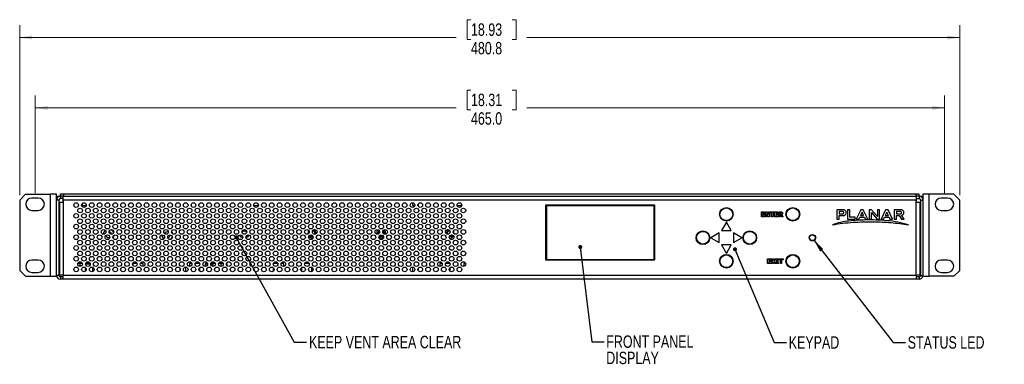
# Model space of a CAD drawing. Header units: millimetres. Extents: x 19 to 844, y 7 to 552.
# Tile 25 of 63: x 238 to 490, y 251 to 339. Entities that reach past the tile are written whole.
import ezdxf

# ---------------------------------------------------------------- set-up
doc = ezdxf.new("R2010")
doc.units = ezdxf.units.MM
doc.styles.add('SLDTEXTSTYLE3', font='TXT', dxfattribs={"width": 0.75})
doc.dimstyles.new('SLDDIMSTYLE0', dxfattribs={"dimtxt": 3.175, "dimasz": 3.175, "dimexe": 0, "dimexo": 0.0625, "dimgap": 0.79375, "dimtad": 0, "dimtih": 1, "dimtoh": 1, "dimdec": 1, "dimlfac": 2, "dimrnd": 1e-09, "dimzin": 4, "dimdsep": 46, "dimtxsty": 'SLDTEXTSTYLE3', "dimsah": 1, "dimcen": 0.09, "dimadec": 0, "dimazin": 1, "dimtfac": 1, "dimtdec": 1, "dimtofl": 0, "dimtmove": 0, "dimatfit": 3, "dimfxl": 1, "dimfrac": 2, "dimtolj": 1, "dimtzin": 12, "dimarcsym": 0})
doc.dimstyles.new('SLDDIMSTYLE1', dxfattribs={"dimtxt": 3.175, "dimasz": 3.175, "dimexe": 0, "dimexo": 0.0625, "dimgap": 0.79375, "dimtad": 0, "dimtih": 1, "dimtoh": 1, "dimdec": 1, "dimlfac": 2, "dimrnd": 1e-09, "dimzin": 12, "dimdsep": 46, "dimtxsty": 'SLDTEXTSTYLE3', "dimsah": 1, "dimcen": 0.09, "dimadec": 0, "dimazin": 3, "dimtfac": 1, "dimtdec": 1, "dimtofl": 0, "dimtmove": 0, "dimatfit": 3, "dimfxl": 1, "dimfrac": 2, "dimtolj": 1, "dimtzin": 12, "dimarcsym": 0})
doc.dimstyles.new('SLDDIMSTYLE2', dxfattribs={"dimtxt": 0.18, "dimasz": 1.016, "dimexe": 0, "dimexo": 0.0625, "dimgap": 0, "dimtad": 0, "dimtih": 1, "dimtoh": 1, "dimdec": 0, "dimrnd": 1e-09, "dimzin": 0, "dimdsep": 46, "dimtxsty": 'Standard', "dimblk1": 'DOT', "dimblk2": 'DOT', "dimsah": 1, "dimcen": 0.09, "dimadec": 0, "dimazin": 0, "dimtfac": 1.016, "dimtdec": 0, "dimtofl": 0, "dimtmove": 0, "dimatfit": 3, "dimldrblk": 'DOT', "dimfxl": 1, "dimfrac": 2, "dimtolj": 1, "dimtzin": 0, "dimarcsym": 0})
doc.dimstyles.new('SLDDIMSTYLE3', dxfattribs={"dimtxt": 0.18, "dimasz": 3.175, "dimexe": 0, "dimexo": 0.0625, "dimgap": 0, "dimtad": 0, "dimtih": 1, "dimtoh": 1, "dimdec": 0, "dimrnd": 1e-09, "dimzin": 0, "dimdsep": 46, "dimtxsty": 'Standard', "dimsah": 1, "dimcen": 0.09, "dimadec": 0, "dimazin": 0, "dimtfac": 3.175, "dimtdec": 0, "dimtofl": 0, "dimtmove": 0, "dimatfit": 3, "dimfxl": 1, "dimfrac": 2, "dimtolj": 1, "dimtzin": 0, "dimarcsym": 0})

# ---------------------------------------------------------------- blocks, each defined once
blk = doc.blocks.new('_D')
at = {"color": 7, "linetype": 'Continuous', "lineweight": 0}
for p, q in [((241.75, 294.77), (241.75, 319.75)), ((353.2, 321.15), (352.23, 321.15)), ((352.23, 321.15), (352.23, 316.11)), ((363.76, 321.15), (364.73, 321.15)), ((364.73, 321.15), (364.73, 316.11)), ((474.25, 294.77), (474.25, 319.75)), ((241.75, 316.58), (349.45, 316.58)), ((352.23, 316.11), (353.2, 316.11)), ((364.73, 316.11), (363.76, 316.11)), ((474.25, 316.58), (367.51, 316.58))]:
    blk.add_line(p, q, dxfattribs=at)
at = {"color": 7, "linetype": 'Continuous', "lineweight": 18}
for points in [[(241.75, 316.58), (244.92, 316.07), (244.92, 317.09)], [(474.25, 316.58), (471.07, 317.09), (471.07, 316.07)]]:
    blk.add_solid(points, dxfattribs=at)
at = {"color": 7, "linetype": 'Continuous', "lineweight": 18, "char_height": 3.175, "attachment_point": 1, "style": 'SLDTEXTSTYLE3'}
for s, insert in [('18.31', (353.2, 320.2)), ('465.0', (353.2, 315.45))]:
    blk.add_mtext(s, dxfattribs=dict(at, insert=insert))
blk = doc.blocks.new('_D_1')
at = {"color": 7, "linetype": 'Continuous', "lineweight": 0}
for p, q in [((237.81, 294.25), (237.81, 337.75)), ((353.2, 339.15), (352.23, 339.15)), ((352.23, 339.15), (352.23, 334.11)), ((363.76, 339.15), (364.72, 339.15)), ((364.72, 339.15), (364.72, 334.11)), ((478.19, 294.25), (478.19, 337.75)), ((237.81, 334.58), (349.45, 334.58)), ((352.23, 334.11), (353.2, 334.11)), ((364.72, 334.11), (363.76, 334.11)), ((478.19, 334.58), (367.51, 334.58))]:
    blk.add_line(p, q, dxfattribs=at)
at = {"color": 7, "linetype": 'Continuous', "lineweight": 18}
for points in [[(237.81, 334.58), (240.98, 334.07), (240.98, 335.09)], [(478.19, 334.58), (475.01, 335.09), (475.01, 334.07)]]:
    blk.add_solid(points, dxfattribs=at)
at = {"color": 7, "linetype": 'Continuous', "lineweight": 18, "char_height": 3.175, "attachment_point": 1, "style": 'SLDTEXTSTYLE3'}
for s, insert in [('18.93', (353.2, 338.2)), ('480.8', (353.2, 333.45))]:
    blk.add_mtext(s, dxfattribs=dict(at, insert=insert))
blk = doc.blocks.new('_Dot')
at = {"color": 0, "linetype": 'ByBlock', "lineweight": -2}
blk.add_line((-0.5, 0), (-1, 0), dxfattribs=at)
at = {"color": 0, "linetype": 'ByBlock', "const_width": 0.5}
blk.add_lwpolyline([(-0.25, 0, 1), (0.25, 0, 1)], format="xyb", close=True, dxfattribs=at)
blk = doc.blocks.new('SW_NOTE_0_7')
at = {"color": 0, "linetype": 'Continuous', "lineweight": 0, "char_height": 3.175, "attachment_point": 1, "style": 'SLDTEXTSTYLE3'}
for s, insert in [('FRONT PANEL', (0.54, 1.61)), ('DISPLAY', (0.54, -2.56))]:
    blk.add_mtext(s, dxfattribs=dict(at, insert=insert))

msp = doc.modelspace()

# ---------------------------------------------------------------- linework, layer by layer
at = {"color": 7, "linetype": 'Continuous', "lineweight": 25}
for p, q in [((253.122, 294.579), (253.122, 294.554)), ((253.122, 294.579), (253.745, 294.579)), ((253.745, 294.579), (255.872, 294.579)), ((255.872, 294.554), (255.872, 294.579)), ((296.622, 294.579), (296.622, 294.554)), ((296.622, 294.579), (297.245, 294.579)), ((297.245, 294.579), (299.372, 294.579)), ((299.372, 294.554), (299.372, 294.579)), ((337.622, 294.579), (337.622, 294.554)), ((337.622, 294.579), (340.372, 294.579)), ((340.372, 294.554), (340.372, 294.579)), ((348.622, 294.579), (348.622, 294.554)), ((348.622, 294.579), (351.372, 294.579)), ((351.372, 294.554), (351.372, 294.579)), ((406.122, 294.579), (406.122, 294.554)), ((406.122, 294.579), (408.872, 294.579)), ((408.872, 294.554), (408.872, 294.579)), ((459.122, 294.579), (459.122, 294.554)), ((459.122, 294.579), (461.872, 294.579)), ((461.872, 294.554), (461.872, 294.579)), ((239.306, 294.476), (237.806, 292.976)), ((237.806, 292.976), (237.806, 274.976)), ((239.306, 294.476), (245.688, 294.476)), ((242.541, 293.501), (240.953, 293.501)), ((245.688, 273.476), (245.688, 294.476)), ((247.247, 294.476), (245.688, 294.476)), ((247.247, 273.476), (247.247, 294.476)), ((247.247, 293.947), (247.854, 293.947)), ((247.854, 292.965), (247.247, 292.965)), ((247.854, 293.947), (247.854, 293.859)), ((247.854, 292.965), (247.854, 273.708)), ((247.947, 292.465), (247.947, 273.788)), ((247.947, 292.465), (248.929, 292.465)), ((248.229, 293.947), (248.229, 293.34)), ((248.298, 293.947), (248.229, 293.947)), ((248.929, 293.34), (248.229, 293.34)), ((248.247, 293.947), (248.247, 294.554)), ((248.247, 294.554), (248.997, 294.554)), ((248.997, 293.947), (248.298, 293.947)), ((248.879, 293.34), (248.879, 292.715)), ((248.879, 292.715), (248.929, 292.665)), ((248.879, 292.715), (248.929, 292.715)), ((248.929, 292.965), (248.929, 293.947)), ((248.929, 292.965), (248.929, 292.465)), ((467.065, 292.965), (248.929, 292.965)), ((248.929, 292.465), (248.929, 273.708)), ((248.997, 294.554), (248.997, 293.947)), ((248.997, 294.554), (466.997, 294.554)), ((248.997, 293.947), (466.997, 293.947)), ((338.247, 292.281), (338.247, 291.579)), ((466.997, 293.947), (466.997, 294.554)), ((466.997, 294.554), (467.747, 294.554)), ((467.696, 293.947), (466.997, 293.947)), ((467.065, 293.947), (467.065, 292.965)), ((467.065, 293.34), (467.765, 293.34)), ((467.065, 292.465), (467.065, 292.965)), ((467.065, 292.665), (467.115, 292.715)), ((467.065, 292.715), (467.115, 292.715)), ((467.065, 273.708), (467.065, 292.465)), ((467.065, 292.465), (468.047, 292.465)), ((467.115, 292.715), (467.115, 293.34)), ((467.765, 293.947), (467.696, 293.947)), ((467.747, 294.554), (467.747, 293.947)), ((467.765, 293.947), (467.765, 293.34)), ((468.047, 273.788), (468.047, 292.465)), ((468.14, 293.947), (468.747, 293.947)), ((468.14, 293.947), (468.14, 293.856)), ((468.14, 292.965), (468.747, 292.965)), ((468.14, 292.965), (468.14, 273.708)), ((468.747, 294.476), (468.747, 273.476)), ((470.306, 294.476), (468.747, 294.476)), ((470.306, 294.476), (470.306, 273.476)), ((476.687, 294.476), (470.306, 294.476)), ((475.041, 293.501), (473.453, 293.501)), ((478.187, 292.976), (476.687, 294.476)), ((478.187, 274.976), (478.187, 292.976)), ((240.953, 290.326), (242.541, 290.326)), ((247.947, 291.801), (247.854, 291.801)), ((247.947, 290.976), (247.854, 290.976)), ((253.747, 292.01), (253.747, 291.579)), ((253.747, 291.579), (254.087, 291.579)), ((254.087, 291.579), (254.835, 291.579)), ((297.659, 291.579), (298.747, 291.579)), ((298.747, 291.579), (298.747, 292.01)), ((338.247, 291.579), (338.835, 291.579)), ((339.659, 291.579), (339.747, 291.579)), ((339.747, 291.579), (339.747, 292.01)), ((349.659, 291.579), (350.747, 291.579)), ((350.747, 291.579), (350.747, 292.01)), ((400.247, 291.664), (372.247, 291.664)), ((372.247, 291.664), (372.247, 277.664)), ((372.494, 291.536), (372.494, 277.791)), ((399.999, 291.536), (372.494, 291.536)), ((399.999, 277.791), (399.999, 291.536)), ((400.247, 277.664), (400.247, 291.664)), ((427.443, 289.961), (428.282, 289.961)), ((427.443, 288.711), (427.443, 289.961)), ((427.759, 289.724), (427.759, 289.503)), ((428.282, 289.724), (427.759, 289.724)), ((428.282, 289.961), (428.282, 289.724)), ((428.487, 288.711), (428.487, 289.961)), ((428.487, 289.961), (428.869, 289.961)), ((429.248, 288.711), (428.772, 289.583)), ((428.772, 289.583), (428.772, 288.711)), ((428.869, 289.961), (429.263, 289.245)), ((429.263, 289.245), (429.263, 289.961)), ((429.263, 289.961), (429.547, 289.961)), ((429.547, 289.961), (429.547, 288.711)), ((429.674, 289.724), (429.674, 289.961)), ((429.674, 289.961), (430.718, 289.961)), ((430.038, 289.724), (429.674, 289.724)), ((430.038, 288.711), (430.038, 289.724)), ((430.718, 289.724), (430.354, 289.724)), ((430.354, 289.724), (430.354, 288.711)), ((430.718, 289.961), (430.718, 289.724)), ((430.845, 289.961), (431.684, 289.961)), ((430.845, 288.711), (430.845, 289.961)), ((431.684, 289.724), (431.161, 289.724)), ((431.161, 289.724), (431.161, 289.503)), ((431.684, 289.961), (431.684, 289.724)), ((431.889, 288.711), (431.889, 289.961)), ((431.889, 289.961), (432.388, 289.961)), ((432.309, 289.74), (432.206, 289.74)), ((432.206, 289.74), (432.206, 289.392)), ((446.741, 290.492), (446.741, 288.119)), ((448.372, 290.492), (446.741, 290.492)), ((448.251, 290.063), (447.375, 290.063)), ((447.375, 290.063), (447.375, 289.436)), ((448.505, 289.664), (448.505, 289.82)), ((449.128, 289.582), (449.128, 289.905)), ((449.454, 290.492), (449.454, 288.119)), ((450.088, 290.492), (449.454, 290.492)), ((450.088, 288.571), (450.088, 290.492)), ((452.875, 290.492), (451.719, 288.119)), ((453.19, 289.876), (452.792, 288.993)), ((453.512, 290.492), (452.875, 290.492)), ((453.591, 288.993), (453.19, 289.876)), ((454.666, 288.119), (453.512, 290.492)), ((455.642, 290.492), (455.046, 290.492)), ((455.046, 290.492), (455.046, 288.119)), ((455.633, 289.785), (457.084, 288.119)), ((455.633, 288.119), (455.633, 289.785)), ((457.105, 288.813), (455.642, 290.492)), ((457.105, 290.492), (457.105, 288.813)), ((457.672, 290.492), (457.105, 290.492)), ((457.672, 288.119), (457.672, 290.492)), ((459.217, 290.492), (458.061, 288.119)), ((459.527, 289.9), (459.114, 288.994)), ((459.839, 290.492), (459.217, 290.492)), ((459.934, 288.994), (459.527, 289.9)), ((460.993, 288.119), (459.839, 290.492)), ((461.392, 290.492), (461.392, 288.119)), ((463.192, 290.492), (461.392, 290.492)), ((463, 290.06), (462.004, 290.06)), ((462.004, 290.06), (462.004, 289.496)), ((463.29, 289.722), (463.29, 289.808)), ((463.889, 289.676), (463.889, 289.892)), ((468.14, 291.801), (468.047, 291.801)), ((468.14, 290.976), (468.047, 290.976)), ((473.453, 290.326), (475.041, 290.326)), ((247.854, 289.476), (247.947, 289.476)), ((247.854, 288.651), (247.947, 288.651)), ((418.497, 287.336), (417.247, 285.171)), ((419.747, 285.171), (418.497, 287.336)), ((428.282, 288.711), (427.443, 288.711)), ((427.759, 289.503), (428.234, 289.503)), ((428.234, 289.265), (427.759, 289.265)), ((427.759, 289.265), (427.759, 288.949)), ((427.759, 288.949), (428.282, 288.949)), ((428.234, 289.503), (428.234, 289.265)), ((428.282, 288.949), (428.282, 288.711)), ((428.772, 288.711), (428.487, 288.711)), ((429.547, 288.711), (429.248, 288.711)), ((430.354, 288.711), (430.038, 288.711)), ((431.684, 288.711), (430.845, 288.711)), ((431.161, 289.503), (431.636, 289.503)), ((431.636, 289.265), (431.161, 289.265)), ((431.161, 289.265), (431.161, 288.949)), ((431.161, 288.949), (431.684, 288.949)), ((431.636, 289.503), (431.636, 289.265)), ((431.684, 288.949), (431.684, 288.711)), ((432.206, 288.711), (431.889, 288.711)), ((432.206, 289.392), (432.294, 289.392)), ((432.304, 289.17), (432.206, 289.17)), ((432.206, 289.17), (432.206, 288.711)), ((432.647, 288.711), (432.304, 289.17)), ((432.614, 289.242), (433.028, 288.711)), ((433.028, 288.711), (432.647, 288.711)), ((446.741, 288.119), (447.375, 288.119)), ((447.375, 289.436), (448.192, 289.436)), ((447.375, 289.006), (448.408, 289.006)), ((447.375, 288.119), (447.375, 289.006)), ((449.454, 288.119), (451.395, 288.119)), ((451.395, 288.571), (450.088, 288.571)), ((451.395, 288.119), (451.395, 288.571)), ((451.719, 288.119), (452.398, 288.119)), ((452.398, 288.119), (452.596, 288.56)), ((452.596, 288.56), (453.788, 288.56)), ((452.792, 288.993), (453.591, 288.993)), ((453.788, 288.56), (453.989, 288.119)), ((453.989, 288.119), (454.666, 288.119)), ((455.046, 288.119), (455.633, 288.119)), ((457.084, 288.119), (457.672, 288.119)), ((458.061, 288.119), (458.716, 288.119)), ((458.716, 288.119), (458.917, 288.56)), ((458.917, 288.56), (460.128, 288.56)), ((459.114, 288.994), (459.934, 288.994)), ((460.128, 288.56), (460.326, 288.119)), ((460.326, 288.119), (460.993, 288.119)), ((461.392, 288.119), (462.004, 288.119)), ((462.004, 289.496), (463.025, 289.496)), ((462.004, 289.064), (462.664, 289.064)), ((462.004, 288.119), (462.004, 289.064)), ((462.664, 289.064), (463.29, 288.119)), ((463.998, 288.119), (463.29, 289.113)), ((463.29, 288.119), (463.998, 288.119)), ((468.047, 289.476), (468.14, 289.476)), ((468.047, 288.651), (468.14, 288.651)), ((311.72, 285.121), (311.61, 284.93)), ((311.61, 284.93), (311.61, 284.353)), ((311.754, 285.141), (311.72, 285.121)), ((313.75, 285.121), (313.226, 285.423)), ((313.816, 285.006), (313.75, 285.121)), ((329.22, 285.121), (329.11, 284.93)), ((329.11, 284.93), (329.11, 284.245)), ((329.574, 285.326), (329.22, 285.121)), ((330.125, 285.643), (330.088, 285.622)), ((330.345, 285.643), (330.125, 285.643)), ((330.389, 285.618), (330.345, 285.643)), ((331.25, 285.121), (330.908, 285.318)), ((331.36, 284.93), (331.25, 285.121)), ((331.36, 284.24), (331.36, 284.93)), ((347.24, 285.423), (346.719, 285.106)), ((348.847, 284.957), (348.737, 285.137)), ((348.861, 284.371), (348.847, 284.957)), ((416.662, 284.586), (414.497, 283.336)), ((416.662, 282.086), (416.662, 284.586)), ((417.247, 285.171), (419.747, 285.171)), ((422.497, 283.336), (420.332, 284.586)), ((420.332, 284.586), (420.332, 282.086)), ((294.11, 284.036), (294.11, 283.885)), ((294.11, 283.885), (294.22, 283.695)), ((294.22, 283.695), (294.833, 283.341)), ((295.659, 283.353), (296.25, 283.695)), ((296.25, 283.695), (296.36, 283.885)), ((296.36, 283.885), (296.36, 284.041)), ((311.709, 283.714), (311.72, 283.695)), ((311.72, 283.695), (312.625, 283.172)), ((312.625, 283.172), (312.773, 283.172)), ((313.334, 284.236), (313.358, 284.408)), ((313.485, 284.408), (313.473, 284.274)), ((313.612, 284.408), (313.61, 284.353)), ((313.685, 283.657), (313.75, 283.695)), ((313.75, 283.695), (313.86, 283.885)), ((313.86, 283.885), (313.86, 283.909)), ((329.65, 283.446), (330.125, 283.172)), ((330.125, 283.172), (330.345, 283.172)), ((330.345, 283.172), (330.844, 283.46)), ((330.857, 284.374), (330.858, 284.408)), ((330.985, 284.408), (330.976, 284.294)), ((331.112, 284.408), (331.097, 284.249)), ((346.621, 283.92), (346.623, 283.859)), ((346.623, 283.859), (346.737, 283.671)), ((346.737, 283.671), (346.819, 283.626)), ((347.721, 283.172), (347.874, 283.175)), ((347.874, 283.175), (348.767, 283.719)), ((348.767, 283.719), (348.775, 283.734)), ((414.497, 283.336), (416.662, 282.086)), ((420.332, 282.086), (422.497, 283.336)), ((440.254, 284.033), (440.369, 284.074)), ((440.369, 282.599), (440.254, 282.64)), ((440.369, 284.074), (440.497, 284.074)), ((440.369, 282.599), (440.497, 282.599)), ((440.497, 284.074), (440.624, 284.074)), ((440.497, 282.599), (440.624, 282.599)), ((440.624, 284.074), (440.739, 284.033)), ((440.739, 282.64), (440.624, 282.599)), ((417.247, 281.501), (418.497, 279.336)), ((419.747, 281.501), (417.247, 281.501)), ((418.497, 279.336), (419.747, 281.501)), ((242.541, 277.626), (240.953, 277.626)), ((247.947, 279.301), (247.854, 279.301)), ((247.947, 278.476), (247.854, 278.476)), ((247.854, 276.976), (247.947, 276.976)), ((372.247, 277.664), (400.247, 277.664)), ((372.494, 277.791), (399.999, 277.791)), ((429.041, 277.961), (429.88, 277.961)), ((429.041, 276.711), (429.041, 277.961)), ((429.358, 277.724), (429.358, 277.503)), ((429.88, 277.724), (429.358, 277.724)), ((429.358, 277.503), (429.832, 277.503)), ((429.832, 277.265), (429.358, 277.265)), ((429.358, 277.265), (429.358, 276.949)), ((429.358, 276.949), (429.88, 276.949)), ((429.832, 277.503), (429.832, 277.265)), ((429.88, 277.961), (429.88, 277.724)), ((429.88, 276.949), (429.88, 276.711)), ((429.943, 276.711), (430.367, 277.342)), ((429.959, 277.961), (430.32, 277.961)), ((430.367, 277.342), (429.959, 277.961)), ((430.539, 277.112), (430.288, 276.711)), ((430.32, 277.961), (430.55, 277.585)), ((430.784, 276.711), (430.539, 277.112)), ((430.55, 277.585), (430.784, 277.961)), ((431.13, 277.961), (430.721, 277.354)), ((430.721, 277.354), (431.146, 276.711)), ((430.784, 277.961), (431.13, 277.961)), ((431.209, 277.74), (431.209, 277.961)), ((431.209, 277.961), (431.873, 277.961)), ((431.383, 277.74), (431.209, 277.74)), ((431.383, 276.933), (431.383, 277.74)), ((431.699, 277.74), (431.699, 276.933)), ((431.873, 277.74), (431.699, 277.74)), ((431.873, 277.961), (431.873, 277.74)), ((431.952, 277.724), (431.952, 277.961)), ((431.952, 277.961), (432.997, 277.961)), ((432.316, 277.724), (431.952, 277.724)), ((432.316, 276.711), (432.316, 277.724)), ((432.997, 277.724), (432.633, 277.724)), ((432.633, 277.724), (432.633, 276.711)), ((432.997, 277.961), (432.997, 277.724)), ((468.14, 279.301), (468.047, 279.301)), ((468.14, 278.476), (468.047, 278.476)), ((468.047, 276.976), (468.14, 276.976)), ((475.041, 277.626), (473.453, 277.626)), ((237.806, 274.976), (239.306, 273.476)), ((240.953, 274.451), (242.541, 274.451)), ((247.854, 276.151), (247.947, 276.151)), ((253.199, 276.726), (252.664, 276.726)), ((253.199, 276.726), (253.199, 276.002)), ((253.83, 276.726), (253.199, 276.726)), ((254.526, 275.754), (254.526, 274.698)), ((254.721, 276.726), (254.653, 276.658)), ((254.979, 276.531), (254.654, 276.531)), ((254.721, 276.726), (254.664, 276.726)), ((255.085, 276.726), (254.721, 276.726)), ((255.84, 276.531), (254.979, 276.531)), ((255.83, 276.726), (255.085, 276.726)), ((256.526, 274.698), (256.526, 275.754)), ((266.699, 276.726), (266.699, 276.359)), ((267.83, 276.726), (266.699, 276.726)), ((266.699, 275.615), (266.699, 274.836)), ((269.394, 276.726), (268.664, 276.726)), ((269.394, 276.019), (269.394, 276.726)), ((278.747, 275.552), (278.747, 274.9)), ((280.247, 275.701), (279.885, 275.701)), ((280.247, 274.629), (280.247, 275.701)), ((281.199, 276.726), (281.199, 276.002)), ((281.83, 276.726), (281.199, 276.726)), ((283.83, 276.726), (282.664, 276.726)), ((283.894, 274.744), (283.894, 275.708)), ((285.439, 276.726), (285.244, 276.531)), ((285.244, 276.531), (285.244, 276.001)), ((285.697, 276.531), (285.244, 276.531)), ((285.804, 276.726), (285.439, 276.726)), ((285.84, 276.531), (285.697, 276.531)), ((285.83, 276.726), (285.804, 276.726)), ((287.244, 276.531), (286.654, 276.531)), ((287.049, 276.726), (286.664, 276.726)), ((287.244, 276.531), (287.049, 276.726)), ((287.83, 276.726), (287.049, 276.726)), ((287.244, 276.001), (287.244, 276.531)), ((289.294, 276.726), (288.664, 276.726)), ((289.294, 276.002), (289.294, 276.726)), ((289.532, 276.726), (289.294, 276.726)), ((289.83, 276.726), (289.532, 276.726)), ((290.879, 276.726), (290.664, 276.726)), ((290.879, 276.127), (290.879, 276.726)), ((302.637, 275.677), (302.637, 274.774)), ((303.83, 276.726), (302.664, 276.726)), ((305.332, 276.726), (304.664, 276.726)), ((305.332, 276.007), (305.332, 276.726)), ((309.849, 275.671), (309.849, 274.78)), ((311.197, 276.726), (310.664, 276.726)), ((311.83, 276.726), (311.197, 276.726)), ((312.544, 274.708), (312.544, 275.743)), ((338.247, 275.701), (338.247, 274.629)), ((338.608, 275.701), (338.247, 275.701)), ((339.747, 274.9), (339.747, 275.552)), ((345.199, 276.726), (345.199, 276.002)), ((345.83, 276.726), (345.199, 276.726)), ((347.83, 276.726), (346.664, 276.726)), ((347.894, 274.744), (347.894, 275.708)), ((351.349, 276.726), (351.349, 276.009)), ((351.83, 276.726), (351.349, 276.726)), ((429.88, 276.711), (429.041, 276.711)), ((430.288, 276.711), (429.943, 276.711)), ((431.146, 276.711), (430.784, 276.711)), ((431.209, 276.711), (431.209, 276.933)), ((431.209, 276.933), (431.383, 276.933)), ((431.873, 276.711), (431.209, 276.711)), ((431.699, 276.933), (431.873, 276.933)), ((431.873, 276.933), (431.873, 276.711)), ((432.633, 276.711), (432.316, 276.711)), ((468.047, 276.151), (468.14, 276.151)), ((473.453, 274.451), (475.041, 274.451)), ((476.687, 273.476), (478.187, 274.976)), ((239.306, 273.476), (245.688, 273.476)), ((245.688, 273.476), (247.247, 273.476)), ((247.854, 273.708), (247.247, 273.708)), ((248.229, 273.333), (248.229, 272.726)), ((248.929, 273.333), (248.229, 273.333)), ((248.929, 272.726), (248.229, 272.726)), ((467.065, 273.708), (248.929, 273.708)), ((248.929, 272.726), (248.929, 273.708)), ((467.065, 272.726), (248.929, 272.726)), ((251.622, 272.726), (251.622, 272.701)), ((254.372, 272.701), (251.622, 272.701)), ((254.372, 272.701), (254.372, 272.726)), ((278.122, 272.726), (278.122, 272.701)), ((280.872, 272.701), (278.122, 272.701)), ((280.872, 272.701), (280.872, 272.726)), ((286.622, 272.726), (286.622, 272.701)), ((289.372, 272.701), (286.622, 272.701)), ((289.372, 272.701), (289.372, 272.726)), ((337.622, 272.726), (337.622, 272.701)), ((340.372, 272.701), (337.622, 272.701)), ((340.372, 272.701), (340.372, 272.726)), ((376.622, 272.726), (376.622, 272.701)), ((379.372, 272.701), (376.622, 272.701)), ((379.372, 272.701), (379.372, 272.726)), ((409.622, 272.726), (409.622, 272.701)), ((412.372, 272.701), (409.622, 272.701)), ((412.372, 272.701), (412.372, 272.726)), ((456.622, 272.726), (456.622, 272.701)), ((459.372, 272.701), (456.622, 272.701)), ((459.372, 272.701), (459.372, 272.726)), ((467.065, 273.708), (467.065, 272.726)), ((467.765, 273.333), (467.065, 273.333)), ((467.765, 272.726), (467.065, 272.726)), ((467.765, 273.333), (467.765, 272.726)), ((468.14, 273.708), (468.747, 273.708)), ((468.747, 273.476), (470.306, 273.476)), ((476.687, 273.476), (470.306, 273.476))]:
    msp.add_line(p, q, dxfattribs=at)
at = {"color": 7, "linetype": 'Continuous', "lineweight": 25, "flags": 128}
for points in [[(294.815, 283.638), (294.615, 283.788), (294.45, 284.016)], [(296.014, 284.004), (295.855, 283.788), (295.684, 283.655)], [(348.191, 283.659), (347.87, 283.541), (347.655, 283.534)], [(348.125, 283.767), (347.85, 283.667), (347.686, 283.659)], [(347.749, 283.785), (347.831, 283.792), (348.059, 283.876)], [(348.059, 283.876), (348.238, 284.04), (348.246, 284.052)], [(348.386, 284.035), (348.341, 283.965), (348.125, 283.767)], [(348.507, 283.992), (348.443, 283.891), (348.191, 283.659)]]:
    msp.add_lwpolyline(points, dxfattribs=at)
at = {"color": 7, "linetype": 'Continuous', "lineweight": 25}
for centre, radius in [((252.247, 291.684), 0.597), ((254.247, 291.684), 0.597), ((256.247, 291.684), 0.597), ((258.247, 291.684), 0.597), ((260.247, 291.684), 0.597), ((262.247, 291.684), 0.597), ((264.247, 291.684), 0.597), ((266.247, 291.684), 0.597), ((268.247, 291.684), 0.597), ((270.247, 291.684), 0.597), ((272.247, 291.684), 0.597), ((274.247, 291.684), 0.597), ((276.247, 291.684), 0.597), ((278.247, 291.684), 0.597), ((280.247, 291.684), 0.597), ((282.247, 291.684), 0.597), ((284.247, 291.684), 0.597), ((286.247, 291.684), 0.597), ((288.247, 291.684), 0.597), ((290.247, 291.684), 0.597), ((292.247, 291.684), 0.597), ((294.247, 291.684), 0.597), ((296.247, 291.684), 0.597), ((298.247, 291.684), 0.597), ((300.247, 291.684), 0.597), ((302.247, 291.684), 0.597), ((304.247, 291.684), 0.597), ((306.247, 291.684), 0.597), ((308.247, 291.684), 0.597), ((310.247, 291.684), 0.597), ((312.247, 291.684), 0.597), ((314.247, 291.684), 0.597), ((316.247, 291.684), 0.597), ((318.247, 291.684), 0.597), ((320.247, 291.684), 0.597), ((322.247, 291.684), 0.597), ((324.247, 291.684), 0.597), ((326.247, 291.684), 0.597), ((328.247, 291.684), 0.597), ((330.247, 291.684), 0.597), ((332.247, 291.684), 0.597), ((334.247, 291.684), 0.597), ((336.247, 291.684), 0.597), ((338.247, 291.684), 0.597), ((340.247, 291.684), 0.597), ((342.247, 291.684), 0.597), ((344.247, 291.684), 0.597), ((346.247, 291.684), 0.597), ((348.247, 291.684), 0.597), ((350.247, 291.684), 0.597), ((252.247, 288.941), 0.597), ((253.247, 290.312), 0.597), ((254.247, 288.941), 0.597), ((255.247, 290.312), 0.597), ((256.247, 288.941), 0.597), ((257.247, 290.312), 0.597), ((258.247, 288.941), 0.597), ((259.247, 290.312), 0.597), ((260.247, 288.941), 0.597), ((261.247, 290.312), 0.597), ((262.247, 288.941), 0.597), ((263.247, 290.312), 0.597), ((264.247, 288.941), 0.597), ((265.247, 290.312), 0.597), ((266.247, 288.941), 0.597), ((267.247, 290.312), 0.597), ((268.247, 288.941), 0.597), ((269.247, 290.312), 0.597), ((270.247, 288.941), 0.597), ((271.247, 290.312), 0.597), ((272.247, 288.941), 0.597), ((273.247, 290.312), 0.597), ((274.247, 288.941), 0.597), ((275.247, 290.312), 0.597), ((276.247, 288.941), 0.597), ((277.247, 290.312), 0.597), ((278.247, 288.941), 0.597), ((279.247, 290.312), 0.597), ((280.247, 288.941), 0.597), ((281.247, 290.312), 0.597), ((282.247, 288.941), 0.597), ((283.247, 290.312), 0.597), ((284.247, 288.941), 0.597), ((285.247, 290.312), 0.597), ((286.247, 288.941), 0.597), ((287.247, 290.312), 0.597), ((288.247, 288.941), 0.597), ((289.247, 290.312), 0.597), ((290.247, 288.941), 0.597), ((291.247, 290.312), 0.597), ((292.247, 288.941), 0.597), ((293.247, 290.312), 0.597), ((294.247, 288.941), 0.597), ((295.247, 290.312), 0.597), ((296.247, 288.941), 0.597), ((297.247, 290.312), 0.597), ((298.247, 288.941), 0.597), ((299.247, 290.312), 0.597), ((300.247, 288.941), 0.597), ((301.247, 290.312), 0.597), ((302.247, 288.941), 0.597), ((303.247, 290.312), 0.597), ((304.247, 288.941), 0.597), ((305.247, 290.312), 0.597), ((306.247, 288.941), 0.597), ((307.247, 290.312), 0.597), ((308.247, 288.941), 0.597), ((309.247, 290.312), 0.597), ((310.247, 288.941), 0.597), ((311.247, 290.312), 0.597), ((312.247, 288.941), 0.597), ((313.247, 290.312), 0.597), ((314.247, 288.941), 0.597), ((315.247, 290.312), 0.597), ((316.247, 288.941), 0.597), ((317.247, 290.312), 0.597), ((318.247, 288.941), 0.597), ((319.247, 290.312), 0.597), ((320.247, 288.941), 0.597), ((321.247, 290.312), 0.597), ((322.247, 288.941), 0.597), ((323.247, 290.312), 0.597), ((324.247, 288.941), 0.597), ((325.247, 290.312), 0.597), ((326.247, 288.941), 0.597), ((327.247, 290.312), 0.597), ((328.247, 288.941), 0.597), ((329.247, 290.312), 0.597), ((330.247, 288.941), 0.597), ((331.247, 290.312), 0.597), ((332.247, 288.941), 0.597), ((333.247, 290.312), 0.597), ((334.247, 288.941), 0.597), ((335.247, 290.312), 0.597), ((336.247, 288.941), 0.597), ((337.247, 290.312), 0.597), ((338.247, 288.941), 0.597), ((339.247, 290.312), 0.597), ((340.247, 288.941), 0.597), ((341.247, 290.312), 0.597), ((342.247, 288.941), 0.597), ((343.247, 290.312), 0.597), ((344.247, 288.941), 0.597), ((345.247, 290.312), 0.597), ((346.247, 288.941), 0.597), ((347.247, 290.312), 0.597), ((348.247, 288.941), 0.597), ((349.247, 290.312), 0.597), ((350.247, 288.941), 0.597), ((351.247, 290.312), 0.597), ((418.497, 289.336), 1.75), ((418.497, 289.336), 1.625), ((435.497, 289.336), 1.75), ((435.497, 289.336), 1.625), ((253.247, 287.569), 0.597), ((255.247, 287.569), 0.597), ((257.247, 287.569), 0.597), ((259.247, 287.569), 0.597), ((261.247, 287.569), 0.597), ((263.247, 287.569), 0.597), ((265.247, 287.569), 0.597), ((267.247, 287.569), 0.597), ((269.247, 287.569), 0.597), ((271.247, 287.569), 0.597), ((273.247, 287.569), 0.597), ((275.247, 287.569), 0.597), ((277.247, 287.569), 0.597), ((279.247, 287.569), 0.597), ((281.247, 287.569), 0.597), ((283.247, 287.569), 0.597), ((285.247, 287.569), 0.597), ((287.247, 287.569), 0.597), ((289.247, 287.569), 0.597), ((291.247, 287.569), 0.597), ((293.247, 287.569), 0.597), ((295.247, 287.569), 0.597), ((297.247, 287.569), 0.597), ((299.247, 287.569), 0.597), ((301.247, 287.569), 0.597), ((303.247, 287.569), 0.597), ((305.247, 287.569), 0.597), ((307.247, 287.569), 0.597), ((309.247, 287.569), 0.597), ((311.247, 287.569), 0.597), ((313.247, 287.569), 0.597), ((315.247, 287.569), 0.597), ((317.247, 287.569), 0.597), ((319.247, 287.569), 0.597), ((321.247, 287.569), 0.597), ((323.247, 287.569), 0.597), ((325.247, 287.569), 0.597), ((327.247, 287.569), 0.597), ((329.247, 287.569), 0.597), ((331.247, 287.569), 0.597), ((333.247, 287.569), 0.597), ((335.247, 287.569), 0.597), ((337.247, 287.569), 0.597), ((339.247, 287.569), 0.597), ((341.247, 287.569), 0.597), ((343.247, 287.569), 0.597), ((345.247, 287.569), 0.597), ((347.247, 287.569), 0.597), ((349.247, 287.569), 0.597), ((351.247, 287.569), 0.597), ((252.247, 286.198), 0.597), ((253.247, 284.826), 0.597), ((254.247, 286.198), 0.597), ((255.247, 284.826), 0.597), ((256.247, 286.198), 0.597), ((257.247, 284.826), 0.597), ((258.247, 286.198), 0.597), ((259.247, 284.826), 0.597), ((260.247, 286.198), 0.597), ((261.247, 284.826), 0.597), ((262.247, 286.198), 0.597), ((263.247, 284.826), 0.597), ((264.247, 286.198), 0.597), ((265.247, 284.826), 0.597), ((266.247, 286.198), 0.597), ((267.247, 284.826), 0.597), ((268.247, 286.198), 0.597), ((269.247, 284.826), 0.597), ((270.247, 286.198), 0.597), ((271.247, 284.826), 0.597), ((272.247, 286.198), 0.597), ((273.247, 284.826), 0.597), ((274.247, 286.198), 0.597), ((275.247, 284.826), 0.597), ((276.247, 286.198), 0.597), ((277.247, 284.826), 0.597), ((278.247, 286.198), 0.597), ((279.247, 284.826), 0.597), ((280.247, 286.198), 0.597), ((281.247, 284.826), 0.597), ((282.247, 286.198), 0.597), ((283.247, 284.826), 0.597), ((284.247, 286.198), 0.597), ((285.247, 284.826), 0.597), ((286.247, 286.198), 0.597), ((287.247, 284.826), 0.597), ((288.247, 286.198), 0.597), ((289.247, 284.826), 0.597), ((290.247, 286.198), 0.597), ((291.247, 284.826), 0.597), ((292.247, 286.198), 0.597), ((293.247, 284.826), 0.597), ((294.247, 286.198), 0.597), ((295.247, 284.826), 0.597), ((296.247, 286.198), 0.597), ((297.247, 284.826), 0.597), ((298.247, 286.198), 0.597), ((299.247, 284.826), 0.597), ((300.247, 286.198), 0.597), ((301.247, 284.826), 0.597), ((302.247, 286.198), 0.597), ((303.247, 284.826), 0.597), ((304.247, 286.198), 0.597), ((305.247, 284.826), 0.597), ((306.247, 286.198), 0.597), ((307.247, 284.826), 0.597), ((308.247, 286.198), 0.597), ((309.247, 284.826), 0.597), ((310.247, 286.198), 0.597), ((311.247, 284.826), 0.597), ((312.247, 286.198), 0.597), ((313.247, 284.826), 0.597), ((314.247, 286.198), 0.597), ((315.247, 284.826), 0.597), ((316.247, 286.198), 0.597), ((317.247, 284.826), 0.597), ((318.247, 286.198), 0.597), ((319.247, 284.826), 0.597), ((320.247, 286.198), 0.597), ((321.247, 284.826), 0.597), ((322.247, 286.198), 0.597), ((323.247, 284.826), 0.597), ((324.247, 286.198), 0.597), ((325.247, 284.826), 0.597), ((326.247, 286.198), 0.597), ((327.247, 284.826), 0.597), ((328.247, 286.198), 0.597), ((329.247, 284.826), 0.597), ((330.247, 286.198), 0.597), ((331.247, 284.826), 0.597), ((332.247, 286.198), 0.597), ((333.247, 284.826), 0.597), ((334.247, 286.198), 0.597), ((335.247, 284.826), 0.597), ((336.247, 286.198), 0.597), ((337.247, 284.826), 0.597), ((338.247, 286.198), 0.597), ((339.247, 284.826), 0.597), ((340.247, 286.198), 0.597), ((341.247, 284.826), 0.597), ((342.247, 286.198), 0.597), ((343.247, 284.826), 0.597), ((344.247, 286.198), 0.597), ((345.247, 284.826), 0.597), ((346.247, 286.198), 0.597), ((347.247, 284.826), 0.597), ((348.247, 286.198), 0.597), ((349.247, 284.826), 0.597), ((350.247, 286.198), 0.597), ((351.247, 284.826), 0.597), ((412.497, 283.336), 1.75), ((412.497, 283.336), 1.625), ((424.497, 283.336), 1.75), ((424.497, 283.336), 1.625), ((252.247, 283.455), 0.597), ((253.247, 282.083), 0.597), ((254.247, 283.455), 0.597), ((255.247, 282.083), 0.597), ((256.247, 283.455), 0.597), ((257.247, 282.083), 0.597), ((258.247, 283.455), 0.597), ((259.247, 282.083), 0.597), ((260.247, 283.455), 0.597), ((261.247, 282.083), 0.597), ((262.247, 283.455), 0.597), ((263.247, 282.083), 0.597), ((264.247, 283.455), 0.597), ((265.247, 282.083), 0.597), ((266.247, 283.455), 0.597), ((267.247, 282.083), 0.597), ((268.247, 283.455), 0.597), ((269.247, 282.083), 0.597), ((270.247, 283.455), 0.597), ((271.247, 282.083), 0.597), ((272.247, 283.455), 0.597), ((273.247, 282.083), 0.597), ((274.247, 283.455), 0.597), ((275.247, 282.083), 0.597), ((276.247, 283.455), 0.597), ((277.247, 282.083), 0.597), ((278.247, 283.455), 0.597), ((279.247, 282.083), 0.597), ((280.247, 283.455), 0.597), ((281.247, 282.083), 0.597), ((282.247, 283.455), 0.597), ((283.247, 282.083), 0.597), ((284.247, 283.455), 0.597), ((285.247, 282.083), 0.597), ((286.247, 283.455), 0.597), ((287.247, 282.083), 0.597), ((288.247, 283.455), 0.597), ((289.247, 282.083), 0.597), ((290.247, 283.455), 0.597), ((291.247, 282.083), 0.597), ((292.247, 283.455), 0.597), ((293.247, 282.083), 0.597), ((294.247, 283.455), 0.597), ((295.247, 282.083), 0.597), ((296.247, 283.455), 0.597), ((297.247, 282.083), 0.597), ((298.247, 283.455), 0.597), ((299.247, 282.083), 0.597), ((300.247, 283.455), 0.597), ((301.247, 282.083), 0.597), ((302.247, 283.455), 0.597), ((303.247, 282.083), 0.597), ((304.247, 283.455), 0.597), ((305.247, 282.083), 0.597), ((306.247, 283.455), 0.597), ((307.247, 282.083), 0.597), ((308.247, 283.455), 0.597), ((309.247, 282.083), 0.597), ((310.247, 283.455), 0.597), ((311.247, 282.083), 0.597), ((312.247, 283.455), 0.597), ((313.247, 282.083), 0.597), ((314.247, 283.455), 0.597), ((315.247, 282.083), 0.597), ((316.247, 283.455), 0.597), ((317.247, 282.083), 0.597), ((318.247, 283.455), 0.597), ((319.247, 282.083), 0.597), ((320.247, 283.455), 0.597), ((321.247, 282.083), 0.597), ((322.247, 283.455), 0.597), ((323.247, 282.083), 0.597), ((324.247, 283.455), 0.597), ((325.247, 282.083), 0.597), ((326.247, 283.455), 0.597), ((327.247, 282.083), 0.597), ((328.247, 283.455), 0.597), ((329.247, 282.083), 0.597), ((330.247, 283.455), 0.597), ((331.247, 282.083), 0.597), ((332.247, 283.455), 0.597), ((333.247, 282.083), 0.597), ((334.247, 283.455), 0.597), ((335.247, 282.083), 0.597), ((336.247, 283.455), 0.597), ((337.247, 282.083), 0.597), ((338.247, 283.455), 0.597), ((339.247, 282.083), 0.597), ((340.247, 283.455), 0.597), ((341.247, 282.083), 0.597), ((342.247, 283.455), 0.597), ((343.247, 282.083), 0.597), ((344.247, 283.455), 0.597), ((345.247, 282.083), 0.597), ((346.247, 283.455), 0.597), ((347.247, 282.083), 0.597), ((348.247, 283.455), 0.597), ((349.247, 282.083), 0.597), ((350.247, 283.455), 0.597), ((351.247, 282.083), 0.597), ((440.497, 283.336), 0.825), ((440.497, 283.336), 0.738), ((252.247, 280.712), 0.597), ((253.247, 279.34), 0.597), ((254.247, 280.712), 0.597), ((255.247, 279.34), 0.597), ((256.247, 280.712), 0.597), ((257.247, 279.34), 0.597), ((258.247, 280.712), 0.597), ((259.247, 279.34), 0.597), ((260.247, 280.712), 0.597), ((261.247, 279.34), 0.597), ((262.247, 280.712), 0.597), ((263.247, 279.34), 0.597), ((264.247, 280.712), 0.597), ((265.247, 279.34), 0.597), ((266.247, 280.712), 0.597), ((267.247, 279.34), 0.597), ((268.247, 280.712), 0.597), ((269.247, 279.34), 0.597), ((270.247, 280.712), 0.597), ((271.247, 279.34), 0.597), ((272.247, 280.712), 0.597), ((273.247, 279.34), 0.597), ((274.247, 280.712), 0.597), ((275.247, 279.34), 0.597), ((276.247, 280.712), 0.597), ((277.247, 279.34), 0.597), ((278.247, 280.712), 0.597), ((279.247, 279.34), 0.597), ((280.247, 280.712), 0.597), ((281.247, 279.34), 0.597), ((282.247, 280.712), 0.597), ((283.247, 279.34), 0.597), ((284.247, 280.712), 0.597), ((285.247, 279.34), 0.597), ((286.247, 280.712), 0.597), ((287.247, 279.34), 0.597), ((288.247, 280.712), 0.597), ((289.247, 279.34), 0.597), ((290.247, 280.712), 0.597), ((291.247, 279.34), 0.597), ((292.247, 280.712), 0.597), ((293.247, 279.34), 0.597), ((294.247, 280.712), 0.597), ((295.247, 279.34), 0.597), ((296.247, 280.712), 0.597), ((297.247, 279.34), 0.597), ((298.247, 280.712), 0.597), ((299.247, 279.34), 0.597), ((300.247, 280.712), 0.597), ((301.247, 279.34), 0.597), ((302.247, 280.712), 0.597), ((303.247, 279.34), 0.597), ((304.247, 280.712), 0.597), ((305.247, 279.34), 0.597), ((306.247, 280.712), 0.597), ((307.247, 279.34), 0.597), ((308.247, 280.712), 0.597), ((309.247, 279.34), 0.597), ((310.247, 280.712), 0.597), ((311.247, 279.34), 0.597), ((312.247, 280.712), 0.597), ((313.247, 279.34), 0.597), ((314.247, 280.712), 0.597), ((315.247, 279.34), 0.597), ((316.247, 280.712), 0.597), ((317.247, 279.34), 0.597), ((318.247, 280.712), 0.597), ((319.247, 279.34), 0.597), ((320.247, 280.712), 0.597), ((321.247, 279.34), 0.597), ((322.247, 280.712), 0.597), ((323.247, 279.34), 0.597), ((324.247, 280.712), 0.597), ((325.247, 279.34), 0.597), ((326.247, 280.712), 0.597), ((327.247, 279.34), 0.597), ((328.247, 280.712), 0.597), ((329.247, 279.34), 0.597), ((330.247, 280.712), 0.597), ((331.247, 279.34), 0.597), ((332.247, 280.712), 0.597), ((333.247, 279.34), 0.597), ((334.247, 280.712), 0.597), ((335.247, 279.34), 0.597), ((336.247, 280.712), 0.597), ((337.247, 279.34), 0.597), ((338.247, 280.712), 0.597), ((339.247, 279.34), 0.597), ((340.247, 280.712), 0.597), ((341.247, 279.34), 0.597), ((342.247, 280.712), 0.597), ((343.247, 279.34), 0.597), ((344.247, 280.712), 0.597), ((345.247, 279.34), 0.597), ((346.247, 280.712), 0.597), ((347.247, 279.34), 0.597), ((348.247, 280.712), 0.597), ((349.247, 279.34), 0.597), ((350.247, 280.712), 0.597), ((351.247, 279.34), 0.597), ((252.247, 277.969), 0.597), ((253.247, 276.597), 0.597), ((254.247, 277.969), 0.597), ((255.247, 276.597), 0.597), ((256.247, 277.969), 0.597), ((257.247, 276.597), 0.597), ((258.247, 277.969), 0.597), ((259.247, 276.597), 0.597), ((260.247, 277.969), 0.597), ((261.247, 276.597), 0.597), ((262.247, 277.969), 0.597), ((263.247, 276.597), 0.597), ((264.247, 277.969), 0.597), ((265.247, 276.597), 0.597), ((266.247, 277.969), 0.597), ((267.247, 276.597), 0.597), ((268.247, 277.969), 0.597), ((269.247, 276.597), 0.597), ((270.247, 277.969), 0.597), ((271.247, 276.597), 0.597), ((272.247, 277.969), 0.597), ((273.247, 276.597), 0.597), ((274.247, 277.969), 0.597), ((275.247, 276.597), 0.597), ((276.247, 277.969), 0.597), ((277.247, 276.597), 0.597), ((278.247, 277.969), 0.597), ((279.247, 276.597), 0.597), ((280.247, 277.969), 0.597), ((281.247, 276.597), 0.597), ((282.247, 277.969), 0.597), ((283.247, 276.597), 0.597), ((284.247, 277.969), 0.597), ((285.247, 276.597), 0.597), ((286.247, 277.969), 0.597), ((287.247, 276.597), 0.597), ((288.247, 277.969), 0.597), ((289.247, 276.597), 0.597), ((290.247, 277.969), 0.597), ((291.247, 276.597), 0.597), ((292.247, 277.969), 0.597), ((293.247, 276.597), 0.597), ((294.247, 277.969), 0.597), ((295.247, 276.597), 0.597), ((296.247, 277.969), 0.597), ((297.247, 276.597), 0.597), ((298.247, 277.969), 0.597), ((299.247, 276.597), 0.597), ((300.247, 277.969), 0.597), ((301.247, 276.597), 0.597), ((302.247, 277.969), 0.597), ((303.247, 276.597), 0.597), ((304.247, 277.969), 0.597), ((305.247, 276.597), 0.597), ((306.247, 277.969), 0.597), ((307.247, 276.597), 0.597), ((308.247, 277.969), 0.597), ((309.247, 276.597), 0.597), ((310.247, 277.969), 0.597), ((311.247, 276.597), 0.597), ((312.247, 277.969), 0.597), ((313.247, 276.597), 0.597), ((314.247, 277.969), 0.597), ((315.247, 276.597), 0.597), ((316.247, 277.969), 0.597), ((317.247, 276.597), 0.597), ((318.247, 277.969), 0.597), ((319.247, 276.597), 0.597), ((320.247, 277.969), 0.597), ((321.247, 276.597), 0.597), ((322.247, 277.969), 0.597), ((323.247, 276.597), 0.597), ((324.247, 277.969), 0.597), ((325.247, 276.597), 0.597), ((326.247, 277.969), 0.597), ((327.247, 276.597), 0.597), ((328.247, 277.969), 0.597), ((329.247, 276.597), 0.597), ((330.247, 277.969), 0.597), ((331.247, 276.597), 0.597), ((332.247, 277.969), 0.597), ((333.247, 276.597), 0.597), ((334.247, 277.969), 0.597), ((335.247, 276.597), 0.597), ((336.247, 277.969), 0.597), ((337.247, 276.597), 0.597), ((338.247, 277.969), 0.597), ((339.247, 276.597), 0.597), ((340.247, 277.969), 0.597), ((341.247, 276.597), 0.597), ((342.247, 277.969), 0.597), ((343.247, 276.597), 0.597), ((344.247, 277.969), 0.597), ((345.247, 276.597), 0.597), ((346.247, 277.969), 0.597), ((347.247, 276.597), 0.597), ((348.247, 277.969), 0.597), ((349.247, 276.597), 0.597), ((350.247, 277.969), 0.597), ((351.247, 276.597), 0.597), ((418.497, 277.336), 1.75), ((418.497, 277.336), 1.625), ((435.497, 277.336), 1.75), ((435.497, 277.336), 1.625), ((252.247, 275.226), 0.597), ((254.247, 275.226), 0.597), ((256.247, 275.226), 0.597), ((258.247, 275.226), 0.597), ((260.247, 275.226), 0.597), ((262.247, 275.226), 0.597), ((264.247, 275.226), 0.597), ((266.247, 275.226), 0.597), ((268.247, 275.226), 0.597), ((270.247, 275.226), 0.597), ((272.247, 275.226), 0.597), ((274.247, 275.226), 0.597), ((276.247, 275.226), 0.597), ((278.247, 275.226), 0.597), ((280.247, 275.226), 0.597), ((282.247, 275.226), 0.597), ((284.247, 275.226), 0.597), ((286.247, 275.226), 0.597), ((288.247, 275.226), 0.597), ((290.247, 275.226), 0.597), ((292.247, 275.226), 0.597), ((294.247, 275.226), 0.597), ((296.247, 275.226), 0.597), ((298.247, 275.226), 0.597), ((300.247, 275.226), 0.597), ((302.247, 275.226), 0.597), ((304.247, 275.226), 0.597), ((306.247, 275.226), 0.597), ((308.247, 275.226), 0.597), ((310.247, 275.226), 0.597), ((312.247, 275.226), 0.597), ((314.247, 275.226), 0.597), ((316.247, 275.226), 0.597), ((318.247, 275.226), 0.597), ((320.247, 275.226), 0.597), ((322.247, 275.226), 0.597), ((324.247, 275.226), 0.597), ((326.247, 275.226), 0.597), ((328.247, 275.226), 0.597), ((330.247, 275.226), 0.597), ((332.247, 275.226), 0.597), ((334.247, 275.226), 0.597), ((336.247, 275.226), 0.597), ((338.247, 275.226), 0.597), ((340.247, 275.226), 0.597), ((342.247, 275.226), 0.597), ((344.247, 275.226), 0.597), ((346.247, 275.226), 0.597), ((348.247, 275.226), 0.597), ((350.247, 275.226), 0.597)]:
    msp.add_circle(centre, radius, dxfattribs=at)
for centre, radius, start, end in [((240.953, 291.913), 1.588, 90, 270), ((242.541, 291.913), 1.588, 270, 90), ((473.453, 291.913), 1.588, 90, 270), ((475.041, 291.913), 1.588, 270, 90), ((260.547, 284.108), 1.4, 127.42063, 174.70566), ((260.547, 284.108), 0.75, 9.44383, 82.06891), ((260.547, 284.108), 1.4, 24.0595, 67.45324), ((275.547, 284.108), 0.75, 66.73323, 158.57837), ((275.547, 284.108), 1.4, 8.7239, 37.11167), ((295.235, 284.408), 0.75, 35.75372, 140.97127), ((295.235, 284.408), 0.623, 21.75131, 154.97368), ((295.235, 284.408), 0.877, 51.54411, 125.18088), ((312.735, 284.408), 0.623, 0, 94.57702), ((312.735, 284.408), 0.75, 0, 88.83799), ((312.735, 284.408), 0.877, 0, 82.15361), ((330.235, 284.408), 0.877, 123.24182, 190.82342), ((330.235, 284.408), 0.75, 124.53705, 189.52818), ((330.235, 284.408), 0.623, 129.27883, 184.7864), ((330.235, 284.408), 0.623, 0, 48.02965), ((330.235, 284.408), 0.75, 0, 53.65551), ((330.235, 284.408), 0.877, 0, 55.41843), ((347.735, 284.408), 0.877, 96.46969, 182.27103), ((347.735, 284.408), 0.75, 89.33827, 189.40245), ((347.735, 284.408), 0.623, 83.12771, 195.61301), ((260.547, 284.108), 0.75, 197.40501, 293.23653), ((260.547, 284.108), 1.4, 323.75935, 354.22296), ((275.547, 284.108), 1.4, 182.62251, 230.7098), ((275.547, 284.108), 0.75, 278.40919, 355.58122), ((275.547, 284.108), 1.4, 297.07622, 336.9142), ((312.735, 284.408), 0.877, 208.99439, 276.76547), ((312.735, 284.408), 0.75, 210.2376, 275.52226), ((312.735, 284.408), 0.623, 214.88509, 270.87477), ((330.235, 284.408), 0.877, 232.92575, 308.51374), ((330.235, 284.408), 0.75, 231.93228, 309.50721), ((330.235, 284.408), 0.623, 233.04735, 308.39214), ((240.953, 276.038), 1.588, 90, 270), ((242.541, 276.038), 1.588, 270, 90), ((473.453, 276.038), 1.588, 90, 270), ((475.041, 276.038), 1.588, 270, 90), ((248.229, 273.708), 0.982, 180, 270), ((248.229, 273.708), 0.375, 180, 270), ((467.765, 273.708), 0.982, 270, 0), ((467.765, 273.708), 0.375, 270, 0)]:
    msp.add_arc(centre, radius, start, end, dxfattribs=at)
for points, knots in [([(248.229, 293.947), (248.131, 293.938), (247.917, 293.92), (247.617, 293.759), (247.379, 293.497), (247.262, 293.213), (247.251, 293.031), (247.247, 292.965)], [0, 0, 0, 0, 0.1903202, 0.4173362, 0.6443784, 0.8714222, 1, 1, 1, 1]), ([(248.229, 293.34), (248.182, 293.335), (248.078, 293.323), (247.943, 293.226), (247.865, 293.093), (247.857, 293), (247.854, 292.965)], [0, 0, 0, 0, 0.2398057, 0.5290571, 0.818548, 1, 1, 1, 1]), ([(468.747, 292.965), (468.738, 293.063), (468.719, 293.277), (468.559, 293.577), (468.297, 293.815), (468.013, 293.932), (467.831, 293.943), (467.765, 293.947)], [0, 0, 0, 0, 0.1903214, 0.4173369, 0.6443823, 0.871424, 1, 1, 1, 1]), ([(468.14, 292.965), (468.135, 293.012), (468.123, 293.116), (468.026, 293.251), (467.893, 293.329), (467.8, 293.337), (467.765, 293.34)], [0, 0, 0, 0, 0.2398179, 0.5290601, 0.818557, 1, 1, 1, 1]), ([(432.461, 289.72), (432.433, 289.727), (432.383, 289.741), (432.332, 289.74), (432.309, 289.74)], [0, 0, 0, 0, 0.5588022, 1, 1, 1, 1]), ([(432.388, 289.961), (432.451, 289.962), (432.564, 289.962), (432.665, 289.915), (432.71, 289.894)], [0, 0, 0, 0, 0.561138, 1, 1, 1, 1]), ([(432.538, 289.582), (432.535, 289.614), (432.531, 289.658), (432.494, 289.702), (432.472, 289.714), (432.461, 289.72)], [0, 0, 0, 0, 0.5579666, 0.778766, 1, 1, 1, 1]), ([(432.479, 289.435), (432.49, 289.446), (432.513, 289.467), (432.535, 289.518), (432.537, 289.558), (432.538, 289.582)], [0, 0, 0, 0, 0.2799051, 0.5598441, 1, 1, 1, 1]), ([(432.854, 289.618), (432.852, 289.574), (432.847, 289.485), (432.772, 289.34), (432.674, 289.279), (432.614, 289.242)], [0, 0, 0, 0, 0.2808734, 0.5607555, 1, 1, 1, 1]), ([(432.71, 289.894), (432.734, 289.876), (432.782, 289.839), (432.845, 289.746), (432.851, 289.666), (432.854, 289.618)], [0, 0, 0, 0, 0.2804687, 0.5608375, 1, 1, 1, 1]), ([(448.192, 289.436), (448.233, 289.441), (448.315, 289.449), (448.413, 289.505), (448.473, 289.567), (448.501, 289.62), (448.504, 289.652), (448.505, 289.664)], [0, 0, 0, 0, 0.2925255, 0.58483, 0.7760792, 0.9096825, 1, 1, 1, 1]), ([(448.505, 289.82), (448.502, 289.842), (448.495, 289.895), (448.448, 289.969), (448.378, 290.033), (448.306, 290.06), (448.263, 290.062), (448.251, 290.063)], [0, 0, 0, 0, 0.1718497, 0.4156519, 0.6640849, 0.9078613, 1, 1, 1, 1]), ([(449.128, 289.905), (449.12, 289.952), (449.099, 290.073), (448.989, 290.247), (448.813, 290.396), (448.598, 290.48), (448.447, 290.488), (448.372, 290.492)], [0, 0, 0, 0, 0.1353018, 0.3517112, 0.5697328, 0.7868146, 1, 1, 1, 1]), ([(448.408, 289.006), (448.519, 289.015), (448.705, 289.032), (448.93, 289.173), (449.057, 289.333), (449.118, 289.477), (449.126, 289.556), (449.128, 289.582)], [0, 0, 0, 0, 0.3266655, 0.5457626, 0.7650986, 0.9231544, 1, 1, 1, 1]), ([(463.29, 289.808), (463.288, 289.835), (463.283, 289.889), (463.244, 289.96), (463.178, 290.017), (463.094, 290.053), (463.03, 290.058), (463, 290.06)], [0, 0, 0, 0, 0.1883452, 0.3778069, 0.5497536, 0.789219, 1, 1, 1, 1]), ([(463.025, 289.496), (463.064, 289.499), (463.132, 289.506), (463.216, 289.554), (463.268, 289.617), (463.288, 289.678), (463.289, 289.712), (463.29, 289.722)], [0, 0, 0, 0, 0.30388424, 0.51866525, 0.73479865, 0.92019009, 1, 1, 1, 1]), ([(463.889, 289.892), (463.882, 289.942), (463.863, 290.066), (463.752, 290.241), (463.578, 290.398), (463.378, 290.482), (463.245, 290.489), (463.192, 290.492)], [0, 0, 0, 0, 0.149018, 0.3718117, 0.601292, 0.8434468, 1, 1, 1, 1]), ([(463.29, 289.113), (463.37, 289.128), (463.531, 289.158), (463.721, 289.287), (463.846, 289.451), (463.886, 289.586), (463.889, 289.662), (463.889, 289.676)], [0, 0, 0, 0, 0.271134, 0.5423392, 0.7466564, 0.9520446, 1, 1, 1, 1]), ([(432.294, 289.392), (432.331, 289.391), (432.397, 289.389), (432.454, 289.421), (432.479, 289.435)], [0, 0, 0, 0, 0.5624396, 1, 1, 1, 1]), ([(465.059, 286.645), (464.169, 286.891), (462.377, 287.387), (459.613, 287.728), (456.838, 287.894), (453.584, 287.9), (450.532, 287.747), (447.707, 287.317), (446.333, 286.877), (445.647, 286.657)], [0, 0, 0, 0, 0.1407971, 0.2835008, 0.4240454, 0.565077, 0.780121, 0.890151, 1, 1, 1, 1]), ([(445.647, 286.657), (446.515, 286.803), (448.256, 287.097), (451.773, 287.365), (455.899, 287.45), (460.637, 287.295), (463.582, 286.862), (465.059, 286.645)], [0, 0, 0, 0, 0.1354137, 0.2715609, 0.5422771, 0.7704309, 1, 1, 1, 1]), ([(248.929, 273.708), (248.8, 273.715), (248.543, 273.728), (248.218, 273.748), (247.991, 273.768), (247.962, 273.781), (247.947, 273.788)], [0, 0, 0, 0, 0.2500024, 0.50000238, 0.75000235, 1, 1, 1, 1]), ([(468.047, 273.788), (468.032, 273.781), (468.003, 273.768), (467.775, 273.748), (467.451, 273.728), (467.193, 273.715), (467.065, 273.708)], [0, 0, 0, 0, 0.24999765, 0.49999762, 0.7499976, 1, 1, 1, 1])]:
    msp.add_open_spline(points, degree=3, knots=knots, dxfattribs=at)

# ---------------------------------------------------------------- block references
at = {"color": 7, "linetype": 'Continuous', "lineweight": 0}
msp.add_blockref('SW_NOTE_0_7', (387.254, 256.73), dxfattribs=at)

# ---------------------------------------------------------------- texts
at = {"color": 7, "linetype": 'Continuous', "lineweight": 0, "char_height": 3.175, "attachment_point": 1, "style": 'SLDTEXTSTYLE3'}
for s, insert in [('KEEP VENT AREA CLEAR', (311.788, 258.225)), ('KEYPAD', (434.452, 258.125)), ('STATUS LED', (464.863, 258.125))]:
    msp.add_mtext(s, dxfattribs=dict(at, insert=insert))

# ---------------------------------------------------------------- dimensions: what is measured, and where the dimension line sits
at = {"color": 7, "linetype": 'Continuous', "lineweight": 18}
for base, p1, p2, dimstyle, picture, middle in [((478.187, 334.579), (237.806, 292.976), (478.187, 292.976), 'SLDDIMSTYLE1', '_D_1', (358.479, 334.579)), ((474.247, 316.579), (241.747, 293.501), (474.247, 293.501), 'SLDDIMSTYLE0', '_D', (358.481, 316.579))]:
    dim = msp.add_linear_dim(base=base, p1=p1, p2=p2, dimstyle=dimstyle, dxfattribs=at)
    dim.commit()
    dim.dimension.update_dxf_attribs({"geometry": picture, "text_midpoint": middle, "dimtype": 160})

# ---------------------------------------------------------------- leaders
at = {"color": 7, "linetype": 'Continuous', "lineweight": 0}
for points, dimstyle in [([(293.186, 283.438), (308.007, 256.617), (311.182, 256.617)], 'SLDDIMSTYLE2'), ([(440.942, 282.642), (461.167, 256.504), (464.342, 256.504)], 'SLDDIMSTYLE3'), ([(381.152, 280.947), (384.079, 256.73), (387.254, 256.73)], 'SLDDIMSTYLE2'), ([(420.702, 280.393), (430.693, 256.504), (433.868, 256.504)], 'SLDDIMSTYLE2')]:
    msp.add_leader(points, dimstyle=dimstyle, dxfattribs=at)

doc.saveas('drawing.dxf')
